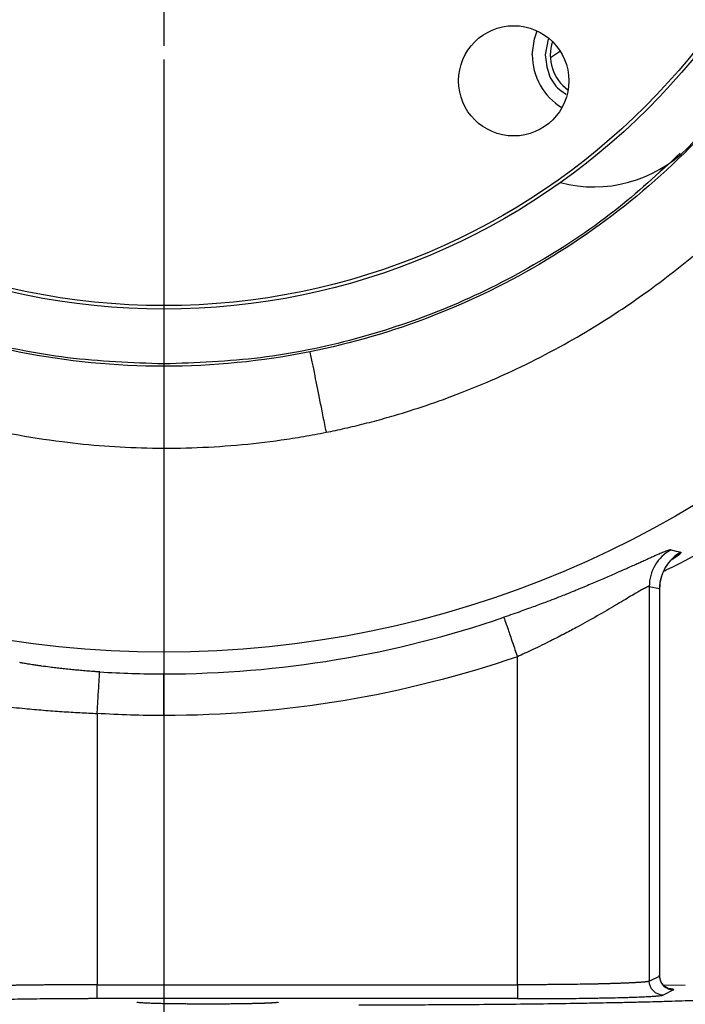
# Model space of a CAD drawing. Header units: inches. Extents: x 0.3 to 34.1, y 0.2 to 21.7.
# Tile 9 of 25: x 6.8 to 9.2, y 5.1 to 8.6. Entities that reach past the tile are written whole.
import ezdxf

# ---------------------------------------------------------------- set-up
doc = ezdxf.new("R2010")
doc.units = ezdxf.units.IN
doc.header["$MEASUREMENT"] = 0
doc.layers.add('SLD-0', color=7, linetype='Continuous', lineweight=25)
doc.styles.add('SLDTEXTSTYLE0', font='TXT', dxfattribs={"width": 0.75})
doc.dimstyles.new('SLDDIMSTYLE0', dxfattribs={"dimtxt": 0.125, "dimasz": 0.13, "dimexe": 0, "dimexo": 0.0625, "dimgap": 0.03125, "dimtad": 0, "dimtih": 1, "dimtoh": 1, "dimlfac": 0.8, "dimrnd": 1e-09, "dimzin": 12, "dimdsep": 46, "dimtxsty": 'SLDTEXTSTYLE0', "dimsah": 1, "dimcen": 0.09, "dimadec": 0, "dimazin": 3, "dimtfac": 1, "dimtofl": 0, "dimtmove": 0, "dimatfit": 3, "dimfxl": 1, "dimfrac": 2, "dimtolj": 1, "dimtzin": 12, "dimarcsym": 0})

# ---------------------------------------------------------------- blocks, each defined once
blk = doc.blocks.new('_D')
at = {"layer": 'SLD-0'}
for p, q in [((11.1947, 10.0045), (11.1947, 1.9964)), ((5.7822, 5.2482), (5.7822, 1.9964)), ((8.4988, 2.3015), (8.4607, 2.3015)), ((8.4607, 2.3015), (8.4607, 2.103)), ((9.0068, 2.3015), (9.0449, 2.3015)), ((9.0449, 2.3015), (9.0449, 2.103)), ((5.7822, 2.1214), (8.3511, 2.1214)), ((8.4607, 2.103), (8.4988, 2.103)), ((9.0449, 2.103), (9.0068, 2.103)), ((11.1947, 2.1214), (9.1545, 2.1214))]:
    blk.add_line(p, q, dxfattribs=at)
for points in [[(5.7822, 2.1214), (5.9122, 2.1014), (5.9122, 2.1414)], [(11.1947, 2.1214), (11.0647, 2.1414), (11.0647, 2.1014)]]:
    blk.add_solid(points, dxfattribs=at)
at = {"layer": 'SLD-0', "char_height": 0.125, "attachment_point": 1, "style": 'SLDTEXTSTYLE0'}
for s, insert in [('109.98', (8.4988, 2.2642)), ('4.33', (8.5912, 2.0771))]:
    blk.add_mtext(s, dxfattribs=dict(at, insert=insert))
blk = doc.blocks.new('_D_1')
at = {"layer": 'SLD-0'}
for p, q in [((7.3447, 8.4905), (7.3447, 2.8574)), ((5.7822, 5.2482), (5.7822, 2.8574)), ((6.4546, 3.1624), (6.4165, 3.1624)), ((6.4165, 3.1624), (6.4165, 2.964)), ((6.8702, 3.1624), (6.9083, 3.1624)), ((6.9083, 3.1624), (6.9083, 2.964)), ((5.7822, 2.9824), (6.3069, 2.9824)), ((7.3447, 2.9824), (7.0179, 2.9824)), ((6.4165, 2.964), (6.4546, 2.964)), ((6.9083, 2.964), (6.8702, 2.964))]:
    blk.add_line(p, q, dxfattribs=at)
for points in [[(5.7822, 2.9824), (5.9122, 2.9624), (5.9122, 3.0024)], [(7.3447, 2.9824), (7.2147, 3.0024), (7.2147, 2.9624)]]:
    blk.add_solid(points, dxfattribs=at)
at = {"layer": 'SLD-0', "char_height": 0.125, "attachment_point": 1, "style": 'SLDTEXTSTYLE0'}
for s, insert in [('31.75', (6.4546, 3.1251)), ('1.25', (6.5008, 2.9381))]:
    blk.add_mtext(s, dxfattribs=dict(at, insert=insert))
blk = doc.blocks.new('_D_2')
at = {"layer": 'SLD-0'}
for p, q in [((5.7822, 5.2482), (5.7822, 2.4689)), ((9.6885, 4.7238), (9.6885, 2.4689)), ((7.7886, 2.7739), (7.7505, 2.7739)), ((7.7505, 2.7739), (7.7505, 2.5755)), ((8.2042, 2.7739), (8.2423, 2.7739)), ((8.2423, 2.7739), (8.2423, 2.5755)), ((5.7822, 2.5939), (7.6409, 2.5939)), ((9.6885, 2.5939), (8.3519, 2.5939)), ((7.7505, 2.5755), (7.7886, 2.5755)), ((8.2423, 2.5755), (8.2042, 2.5755))]:
    blk.add_line(p, q, dxfattribs=at)
for points in [[(5.7822, 2.5939), (5.9122, 2.5739), (5.9122, 2.6139)], [(9.6885, 2.5939), (9.5585, 2.6139), (9.5585, 2.5739)]]:
    blk.add_solid(points, dxfattribs=at)
at = {"layer": 'SLD-0', "char_height": 0.125, "attachment_point": 1, "style": 'SLDTEXTSTYLE0'}
for s, insert in [('79.38', (7.7886, 2.7366)), ('3.13', (7.8348, 2.5496))]:
    blk.add_mtext(s, dxfattribs=dict(at, insert=insert))
blk = doc.blocks.new('_D_5')
at = {"layer": 'SLD-0'}
for p, q in [((8.9088, 10.0545), (11.7134, 10.0545)), ((11.5884, 10.0545), (11.5884, 7.7388)), ((11.3344, 7.7134), (11.2963, 7.7134)), ((11.2963, 7.7134), (11.2963, 7.515)), ((11.8424, 7.7134), (11.8805, 7.7134)), ((11.8805, 7.7134), (11.8805, 7.515)), ((11.2963, 7.515), (11.3344, 7.515)), ((11.8805, 7.515), (11.8424, 7.515)), ((11.5884, 4.7738), (11.5884, 7.328)), ((9.6562, 4.7738), (11.7134, 4.7738))]:
    blk.add_line(p, q, dxfattribs=at)
for points in [[(11.5884, 10.0545), (11.5684, 9.9245), (11.6084, 9.9245)], [(11.5884, 4.7738), (11.6084, 4.9038), (11.5684, 4.9038)]]:
    blk.add_solid(points, dxfattribs=at)
at = {"layer": 'SLD-0', "char_height": 0.125, "attachment_point": 1, "style": 'SLDTEXTSTYLE0'}
for s, insert in [('107.30', (11.3344, 7.6761)), ('4.22', (11.4268, 7.4891))]:
    blk.add_mtext(s, dxfattribs=dict(at, insert=insert))
blk = doc.blocks.new('SW_CENTERMARKSYMBOL_0')
at = {"layer": 'SLD-0', "color": 0}
for p, q in [((0, 0.25), (0, 1.5141)), ((0, 0), (0, 0.125)), ((-0.25, 0), (-1.5141, 0)), ((0, 0), (-0.125, 0)), ((0, 0), (0, -0.125)), ((0, 0), (0.125, 0)), ((0.25, 0), (1.5141, 0)), ((0, -0.25), (0, -1.5141))]:
    blk.add_line(p, q, dxfattribs=at)

msp = doc.modelspace()

# ---------------------------------------------------------------- linework, layer by layer
at = {"color": 7, "linetype": 'Continuous', "lineweight": 25}
for p, q in [((8.7265, 8.5642), (8.7153, 8.5077)), ((9.0901, 6.5953), (9.0901, 5.1753)), ((9.0901, 6.5953), (9.1272, 6.5875)), ((9.1279, 5.1889), (9.1279, 6.5911)), ((9.1272, 6.5875), (9.1272, 5.1938)), ((8.6157, 5.1623), (8.6157, 6.3424)), ((7.1042, 6.1382), (7.1042, 5.1623)), ((9.0901, 5.1753), (9.1272, 5.1938)), ((7.1042, 5.1623), (8.6157, 5.1623)), ((9.1771, 5.1439), (9.14, 5.1253)), ((9.2197, 5.1602), (9.1416, 5.1606)), ((8.6157, 5.1123), (7.1042, 5.1123))]:
    msp.add_line(p, q, dxfattribs=at)
at = {"color": 8, "linetype": 'Continuous', "lineweight": 25}
for p, q in [((8.7345, 8.4987), (8.7672, 8.5195)), ((9.1272, 6.5875), (9.1253, 6.5849)), ((9.1272, 5.1938), (9.1246, 5.1945))]:
    msp.add_line(p, q, dxfattribs=at)
at = {"color": 7, "linetype": 'Continuous', "lineweight": 25, "flags": 128}
msp.add_lwpolyline([(8.6693, 8.5077), (8.6769, 8.5652), (8.6867, 8.594)], dxfattribs=at)
at = {"color": 7, "linetype": 'Continuous', "lineweight": 25}
for centre, radius in [((7.3447, 10.0545), 3.6954), ((7.3447, 10.0545), 2.4613), ((7.3447, 10.0545), 2.4488), ((8.6026, 8.4143), 0.1984)]:
    msp.add_circle(centre, radius, dxfattribs=at)
for centre, radius, start, end in [((8.8915, 8.5077), 0.475, 255.2521, 14.7479), ((8.8915, 8.5077), 0.1575, 162.177, 233.6752), ((8.8915, 8.5077), 0.2222, 180, 238.6969), ((7.3447, 10.0545), 3.7738, 270, 288.9009), ((7.3447, 10.0545), 3.7738, 266.4856, 270)]:
    msp.add_arc(centre, radius, start, end, dxfattribs=at)
for points, knots in [([(7.3446, 7.3874), (7.1701, 7.3874), (6.9955, 7.4046), (6.6531, 7.4727), (6.4853, 7.5236), (6.1628, 7.6572), (6.0081, 7.7399), (5.7178, 7.9338), (5.5823, 8.0451), (5.3354, 8.2919), (5.2241, 8.4275), (5.0302, 8.7177), (4.9475, 8.8724), (4.8139, 9.1949), (4.7629, 9.3627), (4.6948, 9.7051), (4.6776, 9.8797), (4.6775, 10.2288), (4.6947, 10.4033), (4.7628, 10.7457), (4.8136, 10.9135), (4.9472, 11.2361), (5.0298, 11.3908), (5.2237, 11.6811), (5.335, 11.8167), (5.5818, 12.0636), (5.7173, 12.1749), (6.0075, 12.3689), (6.1622, 12.4516), (6.4847, 12.5853), (6.6525, 12.6362), (6.9949, 12.7044), (7.1694, 12.7216), (7.344, 12.7217)], [0, 0, 0, 0, 0.0625, 0.0625, 0.125, 0.125, 0.1875, 0.1875, 0.25, 0.25, 0.3125, 0.3125, 0.375, 0.375, 0.4375, 0.4375, 0.5, 0.5, 0.5625, 0.5625, 0.625, 0.625, 0.6875, 0.6875, 0.75, 0.75, 0.8125, 0.8125, 0.875, 0.875, 0.9375, 0.9375, 1, 1, 1, 1]), ([(4.3824, 10.0545), (4.3825, 10.0428), (4.3825, 10.0222), (4.3828, 9.9953), (4.3834, 9.9665), (4.3845, 9.9332), (4.3883, 9.8521), (4.4031, 9.6768), (4.4491, 9.4097), (4.5389, 9.0988), (4.6415, 8.8484), (4.7417, 8.6499), (4.8546, 8.4547), (5.013, 8.2264), (5.2261, 7.9801), (5.4243, 7.796), (5.5633, 7.6872), (5.6287, 7.6399), (5.6728, 7.6086), (5.7505, 7.5564), (5.8674, 7.4848), (6.0586, 7.3822), (6.3055, 7.2752), (6.5703, 7.1928), (6.7947, 7.1432), (7.0187, 7.1081), (7.2885, 7.088), (7.5524, 7.0962), (7.7265, 7.1161), (7.8069, 7.1281), (7.8472, 7.1348), (7.8875, 7.1419), (7.9143, 7.1472), (7.9277, 7.1498)], [0, 0, 0, 0, 0.0067, 0.011836, 0.015417, 0.023197, 0.030931, 0.061953, 0.123986, 0.185893, 0.247055, 0.278753, 0.313274, 0.376219, 0.43763, 0.499626, 0.530922, 0.538739, 0.545867, 0.561918, 0.592364, 0.624357, 0.686226, 0.746243, 0.783016, 0.817807, 0.876112, 0.937805, 0.968783, 0.976522, 0.984392, 0.992184, 1, 1, 1, 1]), ([(10.0119, 10.0545), (10.0119, 9.902), (9.9988, 9.7494), (9.9467, 9.4488), (9.9077, 9.3007), (9.805, 9.0134), (9.7413, 8.8742), (9.5911, 8.6086), (9.5046, 8.4823), (9.3112, 8.2462), (9.2044, 8.1366), (8.9736, 7.937), (8.8496, 7.8472), (8.5881, 7.69), (8.4506, 7.6226), (8.1661, 7.5124), (8.0191, 7.4695), (7.8695, 7.4395)], [0, 0, 0, 0, 0.125, 0.125, 0.25, 0.25, 0.375, 0.375, 0.5, 0.5, 0.625, 0.625, 0.75, 0.75, 0.875, 0.875, 1, 1, 1, 1]), ([(7.9277, 7.1498), (7.9389, 7.1521), (7.9616, 7.1568), (7.9959, 7.1643), (8.0306, 7.1724), (8.0658, 7.181), (8.1015, 7.1903), (8.1375, 7.2001), (8.1999, 7.218), (8.2916, 7.247), (8.4029, 7.2873), (8.5164, 7.3337), (8.6361, 7.3881), (8.7644, 7.454), (8.9201, 7.5442), (9.0946, 7.6606), (9.2546, 7.7874), (9.3662, 7.888), (9.426, 7.9459), (9.5149, 8.0356), (9.6373, 8.1728), (9.7619, 8.3389), (9.857, 8.4835), (9.947, 8.6345), (10.0449, 8.8277), (10.1112, 8.9912), (10.1448, 9.0865), (10.1585, 9.1267), (10.1811, 9.1971), (10.2083, 9.2922), (10.2373, 9.4113), (10.2583, 9.5153), (10.2738, 9.6091), (10.2832, 9.6769), (10.2905, 9.7388), (10.296, 9.795), (10.3007, 9.8539), (10.3043, 9.916), (10.3068, 9.9835), (10.3072, 10.0303), (10.3073, 10.0545)], [0, 0, 0, 0, 0.008476, 0.017102, 0.025875, 0.034792, 0.043851, 0.053047, 0.062379, 0.091696, 0.124038, 0.14968, 0.182159, 0.220994, 0.256089, 0.314839, 0.375648, 0.406487, 0.4257, 0.437072, 0.499661, 0.561213, 0.590061, 0.627342, 0.690859, 0.74965, 0.757378, 0.765418, 0.780995, 0.811903, 0.83836, 0.871442, 0.890183, 0.908501, 0.921949, 0.936148, 0.950185, 0.965501, 0.982098, 1, 1, 1, 1]), ([(8.7153, 8.5077), (8.7181, 8.4849), (8.7237, 8.4393), (8.7547, 8.3887), (8.7829, 8.3718), (8.7914, 8.3667)], [0, 0, 0, 0, 0.411744, 0.823487, 1, 1, 1, 1]), ([(7.3447, 7.3956), (7.2287, 7.4), (6.9966, 7.4087), (6.6546, 7.4794), (6.3241, 7.5907), (6.0119, 7.7458), (5.7293, 7.9308), (5.5672, 8.0807), (5.4904, 8.1517)], [0, 0, 0, 0, 0.169455, 0.338911, 0.508366, 0.677821, 0.847277, 1, 1, 1, 1]), ([(9.2015, 8.1538), (9.1239, 8.0821), (8.961, 7.9315), (8.6775, 7.7458), (8.3653, 7.5907), (8.0348, 7.4794), (7.6928, 7.4087), (7.4607, 7.4), (7.3447, 7.3956)], [0, 0, 0, 0, 0.154042, 0.323233, 0.492425, 0.661617, 0.830808, 1, 1, 1, 1]), ([(7.8692, 7.441), (7.8697, 7.4383), (7.8762, 7.4061), (7.8922, 7.3264), (7.9018, 7.2786), (7.9127, 7.2245), (7.9201, 7.1876), (7.9238, 7.1688), (7.9277, 7.1498)], [0, 0, 0, 0, 0.5, 0.5, 0.75, 0.875, 0.875, 1, 1, 1, 1]), ([(9.1425, 6.6506), (9.1453, 6.6519), (9.2769, 6.7126), (9.3973, 6.7945), (9.5152, 6.8747)], [0, 0, 0, 0, 0.021248, 1, 1, 1, 1]), ([(9.1678, 6.7267), (9.1676, 6.7268), (9.167, 6.7269), (9.1656, 6.7267), (9.1635, 6.7263), (9.1606, 6.7256), (9.1573, 6.7245), (9.1539, 6.7233), (9.15, 6.7219), (9.1428, 6.7191), (9.133, 6.715), (9.1204, 6.7096), (9.1093, 6.7048), (9.0965, 6.6991), (9.0821, 6.6926), (9.0695, 6.6869), (9.0594, 6.6823), (9.0539, 6.6798), (9.0461, 6.6762), (9.0335, 6.6706), (9.0171, 6.6632), (8.9969, 6.6543), (8.9698, 6.6424), (8.9311, 6.6256), (8.8925, 6.6091), (8.8645, 6.5972), (8.8482, 6.5903), (8.837, 6.5857), (8.8254, 6.5808), (8.8086, 6.574), (8.7875, 6.5655), (8.7605, 6.5549), (8.7325, 6.5441), (8.7039, 6.5333), (8.6782, 6.5237), (8.6542, 6.515), (8.6281, 6.5055), (8.5987, 6.4951), (8.578, 6.488), (8.5672, 6.4842)], [0, 0, 0, 0, 0.014823, 0.031678, 0.050879, 0.072901, 0.093518, 0.109545, 0.126326, 0.146003, 0.200517, 0.226387, 0.25484, 0.288326, 0.318101, 0.349719, 0.365498, 0.376128, 0.381256, 0.408426, 0.4441, 0.464211, 0.506699, 0.569067, 0.63121, 0.662198, 0.677535, 0.693126, 0.703986, 0.720652, 0.754818, 0.779866, 0.816318, 0.851853, 0.877656, 0.903144, 0.932055, 0.964367, 1, 1, 1, 1]), ([(9.1678, 6.7267), (9.1445, 6.7139), (9.1047, 6.6754), (9.0901, 6.622), (9.0901, 6.5953)], [-0.9999995, -0.9999995, -0.9999995, -0.9999995, -0.5, 0.0000003, 0.0000003, 0.0000003, 0.0000003]), ([(9.1678, 6.7267), (9.1701, 6.7262), (9.1723, 6.7257), (9.1802, 6.7239), (9.1849, 6.7228), (9.1926, 6.7211), (9.1955, 6.7204), (9.2003, 6.7193), (9.2022, 6.7189), (9.204, 6.7185)], [1.292114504, 1.292114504, 1.292114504, 1.292114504, 1.292694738, 1.292694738, 1.294648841, 1.294648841, 1.297775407, 1.297775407, 1.301243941, 1.301243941, 1.301243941, 1.301243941]), ([(9.1279, 6.5853), (9.1281, 6.5921), (9.1284, 6.6057), (9.1321, 6.6233), (9.1364, 6.6369), (9.1406, 6.6471), (9.1454, 6.6568), (9.1521, 6.6683), (9.1552, 6.6725), (9.1573, 6.6753)], [0, 0, 0, 0, 0.157281, 0.315476, 0.400565, 0.495959, 0.607867, 0.741794, 1, 1, 1, 1]), ([(9.0901, 6.5953), (9.0898, 6.5953), (9.0893, 6.5954), (9.088, 6.5952), (9.0864, 6.5947), (9.0843, 6.5939), (9.0819, 6.5929), (9.0792, 6.5916), (9.0735, 6.5888), (9.063, 6.5831), (9.0452, 6.5729), (9.0233, 6.5599), (8.9894, 6.5397), (8.9385, 6.5095), (8.8811, 6.4767), (8.83, 6.4486), (8.7866, 6.4255), (8.7429, 6.4031), (8.704, 6.3838), (8.6728, 6.3688), (8.6435, 6.355), (8.6247, 6.3465), (8.6157, 6.3424)], [0, 0, 0, 0, 0.017274, 0.03459, 0.051957, 0.069381, 0.08687, 0.104429, 0.122067, 0.182284, 0.24473, 0.305065, 0.36888, 0.494197, 0.620531, 0.675241, 0.747306, 0.825901, 0.873912, 0.919552, 0.96158, 1, 1, 1, 1]), ([(8.5672, 6.4842), (8.5674, 6.4837), (8.5686, 6.4801), (8.5735, 6.4657), (8.5773, 6.4547), (8.5867, 6.4272), (8.5923, 6.4107), (8.6041, 6.3765), (8.6101, 6.3588), (8.6157, 6.3424)], [0, 0, 0, 0, 0.25, 0.25, 0.5, 0.5, 0.75, 0.75, 1, 1, 1, 1]), ([(8.6157, 6.3424), (8.4126, 6.2728), (8.2022, 6.2196), (7.7757, 6.1486), (7.5595, 6.1308), (7.3447, 6.1308)], [0, 0, 0, 0, 0.5, 0.5, 1, 1, 1, 1]), ([(7.1134, 6.2878), (7.11, 6.2881), (7.1022, 6.2885), (7.0905, 6.2893), (7.0784, 6.2902), (7.063, 6.2914), (7.0438, 6.293), (7.0211, 6.2951), (7.0023, 6.2969), (6.9876, 6.2984), (6.9731, 6.3), (6.9553, 6.3021), (6.931, 6.3052), (6.9101, 6.3079), (6.8909, 6.3107), (6.8743, 6.3132), (6.8561, 6.3161), (6.8393, 6.3189), (6.8299, 6.3206), (6.8257, 6.3213)], [0, 0, 0, 0, 0.031132, 0.070717, 0.107001, 0.141678, 0.212889, 0.283872, 0.354855, 0.391582, 0.425723, 0.49722, 0.568698, 0.675776, 0.720275, 0.783395, 0.868822, 0.942195, 1, 1, 1, 1]), ([(7.1042, 6.1382), (7.1053, 6.1555), (7.1064, 6.1742), (7.1086, 6.2103), (7.1097, 6.2277), (7.1115, 6.2567), (7.1122, 6.2682), (7.1131, 6.2835), (7.1133, 6.2872), (7.1134, 6.2878)], [0, 0, 0, 0, 0.25, 0.25, 0.5, 0.5, 0.75, 0.75, 1, 1, 1, 1]), ([(7.3447, 6.1308), (7.3447, 6.1482), (7.3447, 6.1669), (7.3447, 6.2031), (7.3447, 6.2205), (7.3447, 6.2496), (7.3447, 6.2611), (7.3447, 6.2764), (7.3447, 6.2801), (7.3447, 6.2807)], [0, 0, 0, 0, 0.25, 0.25, 0.5, 0.5, 0.75, 0.75, 1, 1, 1, 1]), ([(6.6929, 6.1729), (6.6963, 6.1724), (6.7032, 6.1715), (6.714, 6.1702), (6.725, 6.1688), (6.7364, 6.1674), (6.748, 6.1661), (6.7702, 6.1636), (6.8019, 6.1602), (6.8418, 6.1563), (6.8777, 6.153), (6.9111, 6.1502), (6.9443, 6.1477), (6.9773, 6.1453), (7.0099, 6.1432), (7.0419, 6.1413), (7.0733, 6.1396), (7.094, 6.1387), (7.1042, 6.1382)], [0, 0, 0, 0, 0.033307, 0.066614, 0.099921, 0.133228, 0.166535, 0.199842, 0.31886, 0.418757, 0.499528, 0.576793, 0.652132, 0.725547, 0.79704, 0.866612, 0.934264, 1, 1, 1, 1]), ([(9.0901, 5.1753), (9.0898, 5.1751), (9.0892, 5.1748), (9.0878, 5.1744), (9.086, 5.174), (9.0838, 5.1736), (9.0813, 5.1732), (9.0784, 5.1728), (9.0753, 5.1724), (9.0718, 5.172), (9.0682, 5.1717), (9.0643, 5.1713), (9.0602, 5.171), (9.0559, 5.1707), (9.0514, 5.1704), (9.0468, 5.1701), (9.042, 5.1699), (9.0371, 5.1696), (9.0323, 5.1694), (9.0275, 5.1692), (9.0227, 5.169), (9.018, 5.1687), (9.0133, 5.1685), (9.0086, 5.1683), (9.004, 5.1681), (8.9994, 5.168), (8.9949, 5.1678), (8.9904, 5.1676), (8.986, 5.1674), (8.9816, 5.1673), (8.9773, 5.1671), (8.973, 5.167), (8.9688, 5.1668), (8.9647, 5.1667), (8.9607, 5.1665), (8.9567, 5.1664), (8.9527, 5.1663), (8.9489, 5.1662), (8.9451, 5.1661), (8.9414, 5.166), (8.9378, 5.1659), (8.9342, 5.1658), (8.9307, 5.1657), (8.9273, 5.1656), (8.924, 5.1655), (8.9207, 5.1654), (8.9175, 5.1653), (8.9144, 5.1652), (8.9114, 5.1652), (8.9084, 5.1651), (8.9055, 5.165), (8.9027, 5.165), (8.9, 5.1649), (8.8973, 5.1649), (8.8947, 5.1648), (8.8922, 5.1648), (8.8898, 5.1647), (8.8874, 5.1647), (8.8851, 5.1646), (8.8829, 5.1646), (8.8807, 5.1646), (8.8786, 5.1645), (8.8765, 5.1645), (8.8745, 5.1645), (8.8726, 5.1644), (8.8707, 5.1644), (8.8688, 5.1644), (8.8671, 5.1643), (8.8653, 5.1643), (8.8636, 5.1643), (8.862, 5.1643), (8.8604, 5.1642), (8.8589, 5.1642), (8.8574, 5.1642), (8.8559, 5.1642), (8.8545, 5.1641), (8.8532, 5.1641), (8.8519, 5.1641), (8.8506, 5.1641), (8.8494, 5.1641), (8.8482, 5.164), (8.8471, 5.164), (8.846, 5.164), (8.845, 5.164), (8.844, 5.164), (8.843, 5.1639), (8.8284, 5.1637), (8.802, 5.1633), (8.7648, 5.1629), (8.7348, 5.1627), (8.7107, 5.1626), (8.6915, 5.1625), (8.6725, 5.1624), (8.6536, 5.1623), (8.6344, 5.1622), (8.6219, 5.1622), (8.6157, 5.1623)], [0, 0, 0, 0, 0.021212, 0.042075, 0.062558, 0.082631, 0.102263, 0.121426, 0.140096, 0.158247, 0.175856, 0.192905, 0.209376, 0.225252, 0.240522, 0.255175, 0.269206, 0.282693, 0.29584, 0.30866, 0.321157, 0.333339, 0.345208, 0.356771, 0.368031, 0.378995, 0.389666, 0.400049, 0.410149, 0.419971, 0.429519, 0.438799, 0.447814, 0.45657, 0.465071, 0.473321, 0.481326, 0.489089, 0.496616, 0.503912, 0.510979, 0.517824, 0.524451, 0.530864, 0.537068, 0.543068, 0.548867, 0.554471, 0.559883, 0.565109, 0.570153, 0.575019, 0.579711, 0.584235, 0.588594, 0.592792, 0.596834, 0.600724, 0.604467, 0.608066, 0.611547, 0.614933, 0.618225, 0.621425, 0.624534, 0.627554, 0.630487, 0.633333, 0.636095, 0.638774, 0.641371, 0.643888, 0.646325, 0.648684, 0.650966, 0.653172, 0.655303, 0.657361, 0.659346, 0.661259, 0.663102, 0.664875, 0.666578, 0.668214, 0.669782, 0.671283, 0.672719, 0.73866, 0.793339, 0.839146, 0.868364, 0.895257, 0.920271, 0.947977, 0.974326, 1, 1, 1, 1]), ([(9.14, 5.1253), (9.1269, 5.1253), (9.114, 5.1307), (9.0955, 5.1492), (9.0901, 5.1622), (9.0901, 5.1753)], [0, 0, 0, 0, 0.5, 0.5, 1, 1, 1, 1]), ([(9.1272, 5.1938), (9.1272, 5.1808), (9.1326, 5.1678), (9.1511, 5.1493), (9.1641, 5.1439), (9.1771, 5.1439)], [0, 0, 0, 0, 0.5, 0.5, 1, 1, 1, 1]), ([(9.1629, 5.1475), (9.163, 5.1475), (9.1632, 5.1475), (9.16, 5.1483), (9.1549, 5.1503), (9.1488, 5.1538), (9.1428, 5.1587), (9.136, 5.1665), (9.1294, 5.1785), (9.1283, 5.1893), (9.1278, 5.1945)], [0, 0, 0, 0, 0.127932, 0.288287, 0.415205, 0.521347, 0.6149, 0.700492, 0.855264, 1, 1, 1, 1]), ([(7.1042, 5.1623), (7.0986, 5.1623), (7.0874, 5.1623), (7.0705, 5.1622), (7.0536, 5.1622), (7.0367, 5.1622), (7.0197, 5.1621), (7.0028, 5.162), (6.9858, 5.1619), (6.9689, 5.1618), (6.952, 5.1617), (6.9352, 5.1616), (6.9185, 5.1615), (6.9019, 5.1613), (6.8855, 5.1612), (6.8691, 5.161), (6.853, 5.1608), (6.837, 5.1606), (6.8213, 5.1604), (6.8058, 5.1601), (6.7905, 5.1599), (6.7755, 5.1597), (6.7609, 5.1594), (6.7465, 5.1591), (6.7325, 5.1588), (6.7189, 5.1585), (6.7056, 5.1582), (6.6971, 5.158), (6.6929, 5.1579)], [0, 0, 0, 0, 0.036091, 0.072371, 0.108841, 0.1455, 0.182349, 0.219387, 0.256615, 0.294033, 0.331641, 0.369438, 0.407424, 0.445601, 0.483967, 0.522523, 0.561269, 0.600204, 0.639329, 0.678644, 0.718149, 0.757844, 0.797729, 0.837803, 0.878067, 0.918522, 0.959166, 1, 1, 1, 1]), ([(7.1042, 5.1123), (7.1042, 5.1126), (7.1042, 5.1181), (7.1042, 5.1366), (7.1042, 5.1494), (7.1042, 5.1623)], [0, 0, 0, 0, 0.5, 0.5, 1, 1, 1, 1]), ([(8.6157, 5.1623), (8.6157, 5.1494), (8.6157, 5.1366), (8.6157, 5.1181), (8.6157, 5.1126), (8.6157, 5.1123)], [0, 0, 0, 0, 0.5, 0.5, 1, 1, 1, 1]), ([(9.1771, 5.1439), (9.1786, 5.145), (9.1803, 5.1464), (9.162, 5.1477), (9.1592, 5.1479)], [0, 0, 0, 0, 0.847373, 1, 1, 1, 1]), ([(7.1042, 5.1123), (7.0991, 5.1123), (7.0891, 5.1123), (7.0741, 5.1123), (7.0591, 5.1122), (7.0443, 5.1122), (7.0296, 5.1121), (7.015, 5.1121), (6.9879, 5.1119), (6.9487, 5.1117), (6.8988, 5.1111), (6.8513, 5.1105), (6.8142, 5.1099), (6.7865, 5.1093), (6.7668, 5.1089), (6.7479, 5.1084), (6.7361, 5.108), (6.7303, 5.1079)], [0, 0, 0, 0, 0.035824, 0.071429, 0.106843, 0.142098, 0.177224, 0.212253, 0.247214, 0.373576, 0.499977, 0.626342, 0.752754, 0.814634, 0.876356, 0.938088, 1, 1, 1, 1]), ([(9.5313, 5.1259), (9.5309, 5.1257), (9.5298, 5.1252), (9.5275, 5.1244), (9.5238, 5.1235), (9.5173, 5.1221), (9.5077, 5.1206), (9.4935, 5.1189), (9.4801, 5.1175), (9.4668, 5.1164), (9.4454, 5.1146), (9.4067, 5.112), (9.3423, 5.1087), (9.2641, 5.1054), (9.1864, 5.1028), (9.1199, 5.1009), (9.0672, 5.0996), (9.0153, 5.0983), (8.9629, 5.0972), (8.9036, 5.0961), (8.8223, 5.0946), (8.7109, 5.093), (8.5796, 5.0915), (8.4676, 5.0905), (8.3774, 5.0899), (8.3153, 5.0896), (8.2488, 5.0893), (8.1898, 5.0891), (8.1327, 5.089), (8.0887, 5.089), (8.0599, 5.089), (8.0459, 5.0889)], [0, 0, 0, 0, 0.010703, 0.0239884, 0.0399107, 0.0585563, 0.0922455, 0.1170913, 0.1480404, 0.163485, 0.1789203, 0.2407177, 0.3049196, 0.3691079, 0.4345679, 0.4725966, 0.5000461, 0.5328292, 0.5655276, 0.5898699, 0.6309936, 0.695603, 0.7593592, 0.8211515, 0.8520174, 0.8829486, 0.9052469, 0.9414701, 0.9618148, 0.9813495, 1, 1, 1, 1]), ([(8.6157, 5.1123), (8.6211, 5.1123), (8.6315, 5.1123), (8.6468, 5.1123), (8.6664, 5.1123), (8.6869, 5.1124), (8.7105, 5.1125), (8.7324, 5.1126), (8.7642, 5.1128), (8.8039, 5.1132), (8.8504, 5.1137), (8.8878, 5.1142), (8.9124, 5.1147), (8.9265, 5.115), (8.9474, 5.1154), (8.9709, 5.1159), (8.9956, 5.1165), (9.0129, 5.117), (9.0297, 5.1176), (9.0503, 5.1183), (9.0688, 5.1191), (9.0849, 5.1198), (9.0993, 5.1207), (9.1105, 5.1214), (9.1204, 5.1222), (9.1274, 5.1229), (9.1336, 5.1237), (9.138, 5.1245), (9.1393, 5.1251), (9.14, 5.1253)], [0, 0, 0, 0, 0.020092, 0.039236, 0.05762, 0.093958, 0.11705, 0.147396, 0.17813, 0.240638, 0.304353, 0.369003, 0.401598, 0.415401, 0.434316, 0.499934, 0.531651, 0.565572, 0.596996, 0.630891, 0.695552, 0.72756, 0.759299, 0.821824, 0.844222, 0.882921, 0.924533, 0.96372, 1, 1, 1, 1]), ([(7.501, 5.0927), (7.4972, 5.0927), (7.4898, 5.0927), (7.4786, 5.0928), (7.4674, 5.0928), (7.4561, 5.0928), (7.4449, 5.0929), (7.4337, 5.093), (7.4226, 5.0931), (7.4116, 5.0932), (7.4007, 5.0933), (7.3899, 5.0934), (7.3793, 5.0935), (7.3689, 5.0937), (7.3588, 5.0939), (7.3489, 5.0941), (7.3393, 5.0942), (7.33, 5.0945), (7.3209, 5.0947), (7.3119, 5.0949), (7.3028, 5.0952), (7.2937, 5.0955), (7.2848, 5.0959), (7.2762, 5.0963), (7.2683, 5.0967), (7.2611, 5.0972), (7.255, 5.0977), (7.2504, 5.0982), (7.2472, 5.0988), (7.2468, 5.0992), (7.2466, 5.0994)], [0, 0, 0, 0, 0.027886, 0.055962, 0.084228, 0.112685, 0.141333, 0.170171, 0.1992, 0.22842, 0.25783, 0.287431, 0.317223, 0.347205, 0.377379, 0.407743, 0.438298, 0.469044, 0.499982, 0.532236, 0.567131, 0.604666, 0.644843, 0.687659, 0.733117, 0.781214, 0.831951, 0.885328, 0.941344, 1, 1, 1, 1]), ([(7.7553, 5.0994), (7.7553, 5.0993), (7.7552, 5.0991), (7.7544, 5.0988), (7.7532, 5.0985), (7.7516, 5.0983), (7.7497, 5.098), (7.7473, 5.0977), (7.7446, 5.0975), (7.7417, 5.0973), (7.7385, 5.097), (7.735, 5.0968), (7.7314, 5.0966), (7.7276, 5.0964), (7.7236, 5.0962), (7.7195, 5.096), (7.7153, 5.0958), (7.7111, 5.0957), (7.7068, 5.0955), (7.7024, 5.0953), (7.6981, 5.0952), (7.6937, 5.095), (7.6894, 5.0949), (7.6851, 5.0948), (7.6768, 5.0946), (7.6639, 5.0943), (7.6456, 5.0939), (7.6263, 5.0936), (7.6062, 5.0933), (7.5856, 5.0931), (7.5646, 5.0929), (7.5434, 5.0928), (7.5222, 5.0927), (7.508, 5.0927), (7.501, 5.0927)], [0, 0, 0, 0, 0.028383, 0.056162, 0.083338, 0.109911, 0.13588, 0.161245, 0.186007, 0.210165, 0.23372, 0.256672, 0.27902, 0.300764, 0.321905, 0.342443, 0.362377, 0.381707, 0.400434, 0.418557, 0.436077, 0.452993, 0.469306, 0.485015, 0.500121, 0.558359, 0.615922, 0.672811, 0.729027, 0.784568, 0.839436, 0.89363, 0.947152, 1, 1, 1, 1])]:
    msp.add_open_spline(points, degree=3, knots=knots, dxfattribs=at)
for points in [[(7.8695, 7.4395), (7.6968, 7.4049), (7.5207, 7.3874), (7.3446, 7.3874)], [(9.204, 6.7185), (9.1809, 6.7055), (9.1417, 6.6671), (9.1272, 6.614), (9.1272, 6.5875)], [(7.3447, 6.1308), (7.2645, 6.1308), (7.1843, 6.1333), (7.1042, 6.1382)]]:
    msp.add_open_spline(points, degree=3, dxfattribs=at)
at = {"color": 8, "linetype": 'Continuous', "lineweight": 25}
msp.add_open_spline([(9.204, 6.7185), (9.2044, 6.7162), (9.2048, 6.7131), (9.1764, 6.6949), (9.1685, 6.6898)], degree=3, knots=[0, 0, 0, 0, 0.722316, 1, 1, 1, 1], dxfattribs=at)

# ---------------------------------------------------------------- block references
at = {"layer": 'SLD-0'}
msp.add_blockref('SW_CENTERMARKSYMBOL_0', (7.3447, 10.0545), dxfattribs=at)

# ---------------------------------------------------------------- dimensions: what is measured, and where the dimension line sits
for base, p1, p2, picture, middle in [((5.7822, 2.1214), (11.1947, 10.0545), (5.7822, 5.2982), '_D', (8.7528, 2.1214)), ((7.3447, 2.9824), (5.7822, 5.2982), (7.3447, 8.5405), '_D_1', (6.6624, 2.9824)), ((9.6884626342, 2.5938651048), (5.7822126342, 5.2981613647), (9.6884626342, 4.7737863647), '_D_2', (7.996415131, 2.5938651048))]:
    dim = msp.add_linear_dim(base=base, p1=p1, p2=p2, dimstyle='SLDDIMSTYLE0', dxfattribs=at)
    dim.commit()
    dim.dimension.update_dxf_attribs({"geometry": picture, "text_midpoint": middle, "dimtype": 160})
dim = msp.add_linear_dim(base=(11.5884, 4.7738), p1=(8.8588, 10.0545), p2=(9.6062, 4.7738), angle=90, dimstyle='SLDDIMSTYLE0', dxfattribs=at)
dim.commit()
dim.dimension.update_dxf_attribs({"geometry": '_D_5', "text_midpoint": (11.5884, 7.5334), "dimtype": 160})

doc.saveas('drawing.dxf')
